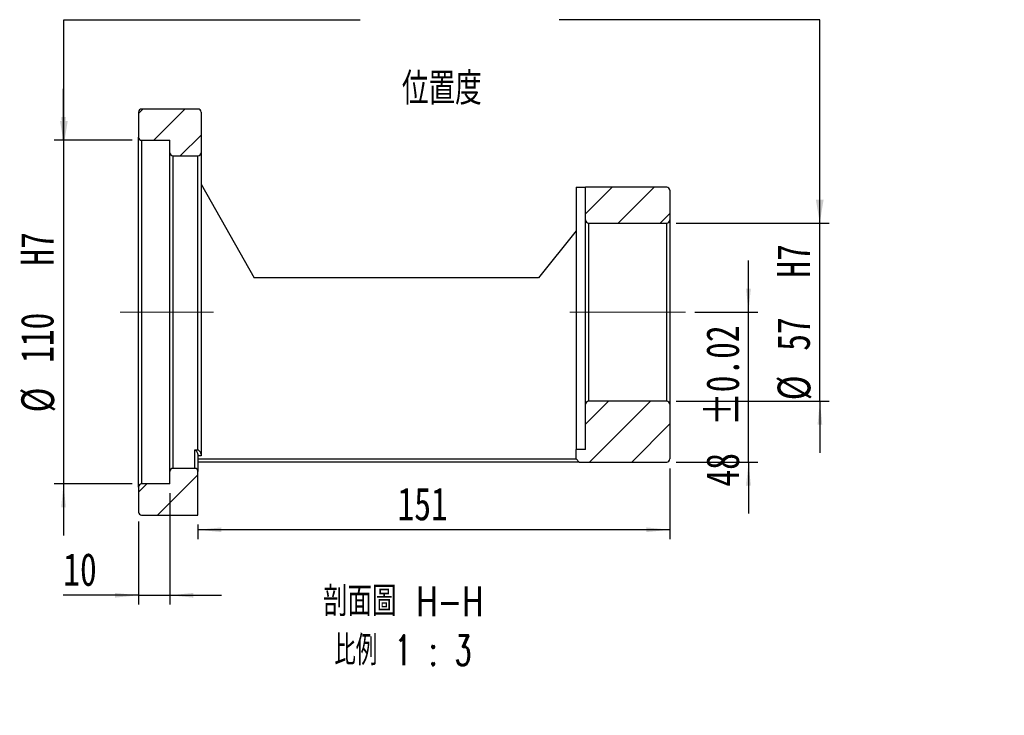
# Model space of a CAD drawing. Header units: millimetres. Extents: x 26 to 277, y 9 to 196.
# Tile 2 of 4: x 172 to 277, y 9 to 83. Entities that reach past the tile are written whole.
import ezdxf

# ---------------------------------------------------------------- set-up
doc = ezdxf.new("R2010")
doc.units = ezdxf.units.MM
doc.linetypes.add('CENTERX2', pattern=[20.32, 12.7, -2.54, 2.54, -2.54])
doc.layers.add('FORMAT', color=7, linetype='Continuous')
doc.styles.add('SLDTEXTSTYLE0', font='TXT', dxfattribs={"width": 0.75})
doc.styles.add('SLDTEXTSTYLE2', font='TXT', dxfattribs={"width": 0.75, "bigfont": 'bigfont'})
doc.styles.add('SLDTEXTSTYLE3', font='TXT', dxfattribs={"width": 0.65625, "bigfont": 'bigfont'})
doc.dimstyles.new('SLDDIMSTYLE1', dxfattribs={"dimtxt": 0.18, "dimasz": 2.5, "dimexe": 0, "dimexo": 0.0625, "dimgap": 0, "dimtad": 0, "dimtih": 1, "dimtoh": 1, "dimdec": 0, "dimrnd": 1e-09, "dimzin": 0, "dimdsep": 46, "dimtxsty": 'Standard', "dimsah": 1, "dimcen": 0.09, "dimadec": 0, "dimazin": 0, "dimtfac": 2.5, "dimtdec": 0, "dimtofl": 0, "dimtmove": 0, "dimatfit": 3, "dimfxl": 0, "dimfrac": 2, "dimtolj": 1, "dimtzin": 0, "dimarcsym": 0})
doc.dimstyles.new('SLDDIMSTYLE2', dxfattribs={"dimtxt": 3.5, "dimasz": 2.5, "dimexe": 0, "dimexo": 0.0625, "dimgap": 0.875, "dimtad": 1, "dimlfac": 3, "dimrnd": 1e-09, "dimzin": 12, "dimdsep": 46, "dimtxsty": 'SLDTEXTSTYLE0', "dimsah": 1, "dimcen": 0.09, "dimadec": 0, "dimazin": 3, "dimtfac": 1, "dimtofl": 0, "dimtmove": 0, "dimatfit": 3, "dimfxl": 0, "dimfrac": 2, "dimtolj": 1, "dimtzin": 12, "dimarcsym": 0})
doc.dimstyles.new('SLDDIMSTYLE4', dxfattribs={"dimtxt": 3.5, "dimasz": 2.5, "dimexe": 0, "dimexo": 0.0625, "dimgap": 0.875, "dimtad": 1, "dimlfac": 3, "dimrnd": 1e-09, "dimzin": 12, "dimdsep": 46, "dimtxsty": 'SLDTEXTSTYLE0', "dimsah": 1, "dimcen": 0.09, "dimadec": 0, "dimazin": 3, "dimtfac": 1, "dimtmove": 0, "dimatfit": 0, "dimfxl": 0, "dimfrac": 2, "dimtolj": 1, "dimtzin": 12, "dimarcsym": 0})
doc.dimstyles.new('SLDDIMSTYLE5', dxfattribs={"dimtxt": 3.5, "dimasz": 2.5, "dimexe": 0, "dimexo": 0.0625, "dimgap": 0.875, "dimtad": 1, "dimlfac": 3, "dimrnd": 1e-09, "dimzin": 12, "dimdsep": 46, "dimtxsty": 'SLDTEXTSTYLE0', "dimsah": 1, "dimcen": 0.09, "dimadec": 0, "dimazin": 3, "dimtol": 1, "dimtp": 0.02, "dimtm": 0.02, "dimtfac": 1, "dimtmove": 0, "dimatfit": 0, "dimfxl": 0, "dimfrac": 2, "dimtolj": 1, "dimarcsym": 0})

# ---------------------------------------------------------------- blocks, each defined once
blk = doc.blocks.new('_D_9')
at = {"layer": 'FORMAT', "color": 7}
for p, q in [((177.07, 69.94), (177.07, 75.44)), ((184.4, 69.94), (176.07, 69.94)), ((177.07, 69.94), (177.07, 33.28)), ((184.4, 33.28), (176.07, 33.28)), ((177.07, 33.28), (177.07, 27.78))]:
    blk.add_line(p, q, dxfattribs=at)
for points in [[(177.07, 69.94), (177.32, 72.44), (176.82, 72.44)], [(177.07, 33.28), (176.82, 30.78), (177.32, 30.78)]]:
    blk.add_solid(points, dxfattribs=at)
at = {"layer": 'FORMAT', "color": 7, "char_height": 3.5, "attachment_point": 1, "rotation": 90, "style": 'SLDTEXTSTYLE0'}
for s, insert in [('H7', (172.5, 56.57)), ('110', (172.5, 46.19)), ('%%c', (172.56, 40.91))]:
    blk.add_mtext(s, dxfattribs=dict(at, insert=insert))
blk = doc.blocks.new('_D_10')
at = {"layer": 'FORMAT', "color": 7}
for p, q in [((188.4, 32.28), (188.4, 20.4)), ((185.07, 29.28), (185.07, 20.4)), ((185.07, 21.4), (177.04, 21.4)), ((185.07, 21.4), (188.4, 21.4)), ((188.4, 21.4), (193.9, 21.4))]:
    blk.add_line(p, q, dxfattribs=at)
for points in [[(185.07, 21.4), (182.57, 21.65), (182.57, 21.15)], [(188.4, 21.4), (190.9, 21.15), (190.9, 21.65)]]:
    blk.add_solid(points, dxfattribs=at)
at = {"layer": 'FORMAT', "color": 7, "insert": (177.04, 25.91), "char_height": 3.5, "attachment_point": 1, "style": 'SLDTEXTSTYLE0'}
blk.add_mtext('10', dxfattribs=at)
blk = doc.blocks.new('_D_11')
at = {"layer": 'FORMAT', "color": 7}
for p, q in [((241.74, 34.94), (241.74, 27.39)), ((191.4, 28.94), (191.4, 27.39)), ((241.74, 28.39), (191.4, 28.39))]:
    blk.add_line(p, q, dxfattribs=at)
for points in [[(191.4, 28.39), (193.9, 28.14), (193.9, 28.64)], [(241.74, 28.39), (239.24, 28.64), (239.24, 28.14)]]:
    blk.add_solid(points, dxfattribs=at)
at = {"layer": 'FORMAT', "color": 7, "insert": (212.69, 32.9), "char_height": 3.5, "attachment_point": 1, "style": 'SLDTEXTSTYLE0'}
blk.add_mtext('151', dxfattribs=at)
blk = doc.blocks.new('_D_12')
at = {"layer": 'FORMAT', "color": 7}
for p, q in [((250.12, 51.61), (250.12, 57.11)), ((244.4, 51.61), (251.12, 51.61)), ((250.12, 35.61), (250.12, 51.61)), ((242.4, 35.61), (251.12, 35.61)), ((250.12, 35.61), (250.12, 30.11))]:
    blk.add_line(p, q, dxfattribs=at)
for points in [[(250.12, 51.61), (250.37, 54.11), (249.87, 54.11)], [(250.12, 35.61), (249.87, 33.11), (250.37, 33.11)]]:
    blk.add_solid(points, dxfattribs=at)
at = {"layer": 'FORMAT', "color": 7, "char_height": 3.5, "attachment_point": 1, "rotation": 90, "style": 'SLDTEXTSTYLE0'}
for s, insert in [('±0.02', (245.61, 39.48)), ('48', (245.61, 33))]:
    blk.add_mtext(s, dxfattribs=dict(at, insert=insert))
blk = doc.blocks.new('_D_13')
at = {"layer": 'FORMAT', "color": 7}
for p, q in [((257.74, 61.11), (257.74, 66.61)), ((242.4, 61.11), (258.74, 61.11)), ((257.74, 42.11), (257.74, 61.11)), ((242.4, 42.11), (258.74, 42.11)), ((257.74, 42.11), (257.74, 36.61))]:
    blk.add_line(p, q, dxfattribs=at)
for points in [[(257.74, 61.11), (257.99, 63.61), (257.49, 63.61)], [(257.74, 42.11), (257.49, 39.61), (257.99, 39.61)]]:
    blk.add_solid(points, dxfattribs=at)
at = {"layer": 'FORMAT', "color": 7, "char_height": 3.5, "attachment_point": 1, "rotation": 90, "style": 'SLDTEXTSTYLE0'}
for s, insert in [('H7', (253.17, 55.28)), ('57', (253.17, 47.48)), ('%%c', (253.22, 42.2))]:
    blk.add_mtext(s, dxfattribs=dict(at, insert=insert))
blk = doc.blocks.new('SW_NOTE_2')
at = {"layer": 'FORMAT', "color": 0, "char_height": 3.175, "attachment_point": 2}
for s, insert, style in [('\\M+19655\\M+196CA\\M+19AA4 H-H', (10.42, 4.09), 'SLDTEXTSTYLE2'), ('\\M+194E4\\M+197E1 1 : 3', (10.39, -1.14), 'SLDTEXTSTYLE3')]:
    blk.add_mtext(s, dxfattribs=dict(at, insert=insert, style=style))

msp = doc.modelspace()

# ---------------------------------------------------------------- hatches: boundary and pattern name
at = {"linetype": 'Continuous', "lineweight": 18}
h = msp.add_hatch(dxfattribs=at)
h.set_pattern_fill('ANSI31', style=0)
edge = h.paths.add_edge_path(flags=0)
edge.add_line((191.73500615, 68.60955234), (191.73500615, 72.94288568))
edge.add_arc((191.40167281, 72.94288568), 0.33333333, 0, 90)
edge.add_line((191.40167281, 73.27621901), (185.40167281, 73.27621901))
edge.add_arc((185.40167281, 72.94288568), 0.33333333, 90, 180)
edge.add_line((185.06833948, 72.94288568), (185.06833948, 70.27621901))
edge.add_arc((185.40167281, 70.27621901), 0.33333333, 180, 270)
edge.add_line((185.40167281, 69.94288568), (188.40167281, 69.94288568))
edge.add_line((188.40167281, 69.94288568), (188.40167281, 68.60955234))
edge.add_arc((188.73500615, 68.60955234), 0.33333333, 180, 270)
edge.add_line((188.73500615, 68.27621901), (191.40167281, 68.27621901))
edge.add_arc((191.40167281, 68.60955234), 0.33333333, 270, 360)
h = msp.add_hatch(dxfattribs=at)
h.set_pattern_fill('ANSI31', style=0)
edge = h.paths.add_edge_path(flags=0)
edge.add_arc((241.40167281, 64.60955234), 0.33333333, 0, 90)
edge.add_line((241.40167281, 64.94288568), (232.73500615, 64.94288568))
edge.add_line((232.73500615, 64.94288568), (232.73500615, 61.44288568))
edge.add_arc((233.06833948, 61.44288568), 0.33333333, 180, 270)
edge.add_line((233.06833948, 61.10955234), (241.40167281, 61.10955234))
edge.add_arc((241.40167281, 61.44288568), 0.33333333, 270, 360)
edge.add_line((241.73500615, 61.44288568), (241.73500615, 64.60955234))
h = msp.add_hatch(dxfattribs=at)
h.set_pattern_fill('ANSI31', style=0)
edge = h.paths.add_edge_path(flags=0)
edge.add_arc((233.06833948, 41.77621901), 0.33333333, 90, 180)
edge.add_line((232.73500615, 41.77621901), (232.73500615, 36.94288568))
edge.add_line((232.73500615, 36.94288568), (231.73500615, 36.94288568))
edge.add_line((231.73500615, 36.94288568), (231.73500615, 35.94288568))
edge.add_line((231.73500615, 35.94288568), (232.06833948, 35.60955234))
edge.add_line((232.06833948, 35.60955234), (241.40167281, 35.60955234))
edge.add_arc((241.40167281, 35.94288568), 0.33333333, 270, 360)
edge.add_line((241.73500615, 35.94288568), (241.73500615, 41.77621901))
edge.add_arc((241.40167281, 41.77621901), 0.33333333, 0, 90)
edge.add_line((241.40167281, 42.10955234), (233.06833948, 42.10955234))
h = msp.add_hatch(dxfattribs=at)
h.set_pattern_fill('ANSI31', style=0)
edge = h.paths.add_edge_path(flags=0)
edge.add_arc((191.06833948, 34.60955234), 0.33333333, 0, 90)
edge.add_line((191.06833948, 34.94288568), (188.73500615, 34.94288568))
edge.add_arc((188.73500615, 34.60955234), 0.33333333, 90, 180)
edge.add_line((188.40167281, 34.60955234), (188.40167281, 33.27621901))
edge.add_line((188.40167281, 33.27621901), (185.40167281, 33.27621901))
edge.add_arc((185.40167281, 32.94288568), 0.33333333, 90, 180)
edge.add_line((185.06833948, 32.94288568), (185.06833948, 30.27621901))
edge.add_arc((185.40167281, 30.27621901), 0.33333333, 180, 270)
edge.add_line((185.40167281, 29.94288568), (191.40167281, 29.94288568))
edge.add_line((191.40167281, 29.94288568), (191.40167281, 34.60955234))

# ---------------------------------------------------------------- linework, layer by layer
at = {"color": 7, "linetype": 'Continuous', "lineweight": 25}
for p, q in [((185.06833948, 72.94288568), (185.06833948, 70.27621901)), ((191.40167281, 73.27621901), (185.40167281, 73.27621901)), ((191.73500615, 72.94288568), (191.73500615, 68.60955234)), ((185.06833948, 32.94288568), (185.06833948, 70.27621901)), ((185.40167281, 69.94288568), (188.40167281, 69.94288568)), ((185.40167281, 69.94288568), (185.40167281, 33.27621901)), ((188.40167281, 68.60955234), (188.40167281, 69.94288568)), ((188.40167281, 34.60955234), (188.40167281, 68.60955234)), ((188.73500615, 68.27621901), (191.40167281, 68.27621901)), ((188.73500615, 68.27621901), (188.73500615, 34.94288568)), ((191.40167281, 36.90366999), (191.40167281, 68.27621901)), ((191.73500615, 68.60955234), (191.73500615, 51.60955234)), ((191.73500615, 65.27621901), (197.40167281, 55.27621901)), ((231.73500615, 64.94288568), (231.73500615, 36.94288568)), ((231.73500615, 64.94288568), (232.73500615, 64.94288568)), ((232.73500615, 61.44288568), (232.73500615, 64.94288568)), ((241.40167281, 64.94288568), (232.73500615, 64.94288568)), ((241.73500615, 64.60955234), (241.73500615, 61.44288568)), ((232.73500615, 41.77621901), (232.73500615, 61.44288568)), ((233.06833948, 61.10955234), (241.40167281, 61.10955234)), ((233.06833948, 61.10955234), (233.06833948, 42.10955234)), ((241.40167281, 42.10955234), (241.40167281, 61.10955234)), ((241.73500615, 61.44288568), (241.73500615, 41.77621901)), ((231.73500615, 60.27621901), (227.73500615, 55.27621901)), ((227.73500615, 55.27621901), (197.40167281, 55.27621901)), ((191.73500615, 51.60955234), (191.73500615, 36.45558064)), ((241.40167281, 42.10955234), (233.06833948, 42.10955234)), ((232.73500615, 36.94288568), (232.73500615, 41.77621901)), ((241.73500615, 41.77621901), (241.73500615, 35.94288568)), ((191.06833948, 34.94288568), (191.06833948, 36.90366999)), ((191.06833948, 36.90366999), (191.40167281, 36.90366999)), ((231.73500615, 35.94288568), (231.73500615, 36.94288568)), ((232.73500615, 36.94288568), (231.73500615, 36.94288568)), ((191.40167281, 36.45558064), (191.40167281, 34.60955234)), ((191.73500615, 36.27621901), (191.40167281, 36.27621901)), ((191.40167281, 35.94288568), (231.73500615, 35.94288568)), ((191.73500615, 36.45558064), (191.73500615, 36.27621901)), ((232.06833948, 35.60955234), (231.73500615, 35.94288568)), ((191.06833948, 34.94288568), (188.73500615, 34.94288568)), ((232.06833948, 35.60955234), (191.40167281, 35.60955234)), ((232.06833948, 35.60955234), (241.40167281, 35.60955234)), ((188.40167281, 33.27621901), (188.40167281, 34.60955234)), ((191.40167281, 29.94288568), (191.40167281, 34.60955234)), ((185.06833948, 32.94288568), (185.06833948, 30.27621901)), ((188.40167281, 33.27621901), (185.40167281, 33.27621901)), ((185.40167281, 29.94288568), (191.40167281, 29.94288568))]:
    msp.add_line(p, q, dxfattribs=at)
for centre, start, end in [((185.40167281, 72.94288568), 90, 180), ((191.40167281, 72.94288568), 0, 90), ((185.40167281, 70.27621901), 180, 270), ((188.73500615, 68.60955234), 179.9999999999, 270), ((191.40167281, 68.60955234), 270, 0), ((241.40167281, 64.60955234), 0, 90), ((233.06833948, 61.44288568), 180, 270), ((241.40167281, 61.44288568), 270, 0), ((233.06833948, 41.77621901), 90, 179.9999999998), ((241.40167281, 41.77621901), 0.0000000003, 90), ((241.40167281, 35.94288568), 270, 0), ((188.73500615, 34.60955234), 90, 179.9999999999), ((191.06833948, 34.60955234), 0.0000000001, 90), ((185.40167281, 32.94288568), 90, 180), ((185.40167281, 30.27621901), 180, 270)]:
    msp.add_arc(centre, 0.33333333, start, end, dxfattribs=at)
for points in [[(191.40167281, 36.45558064), (191.40167281, 36.50308679), (191.38836738, 36.55486152), (191.3450078, 36.65164574), (191.31581819, 36.69598901), (191.25120197, 36.77379626), (191.21646323, 36.80670975), (191.14329139, 36.86336556), (191.10574497, 36.88624083), (191.06833948, 36.90366999)], [(191.73500615, 36.45558064), (191.73500615, 36.50308679), (191.72170072, 36.55486152), (191.67834113, 36.65164574), (191.64915153, 36.69598901), (191.5845353, 36.77379626), (191.54979656, 36.80670975), (191.47662473, 36.86336556), (191.43907831, 36.88624083), (191.40167281, 36.90366999)]]:
    msp.add_open_spline(points, degree=3, knots=[0, 0, 0, 0, 0.25, 0.25, 0.5, 0.5, 0.75, 0.75, 1, 1, 1, 1], dxfattribs=at)
at = {"layer": 'FORMAT', "color": 7, "linetype": 'CENTERX2', "lineweight": 18}
for p, q in [((193.06833948, 51.60955234), (183.1025646, 51.60955234)), ((243.40167281, 51.60955234), (231.06833948, 51.60955234))]:
    msp.add_line(p, q, dxfattribs=at)

# ---------------------------------------------------------------- block references
at = {"layer": 'FORMAT'}
msp.add_blockref('SW_NOTE_2', (202.87125596, 18.25955223), dxfattribs=at)

# ---------------------------------------------------------------- texts
at = {"layer": 'FORMAT', "color": 7, "insert": (213.15811528, 77.17250602), "char_height": 3.4395833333, "attachment_point": 1, "style": 'SLDTEXTSTYLE2'}
msp.add_mtext('\\M+188CA\\M+19275\\M+19378', dxfattribs=at)

# ---------------------------------------------------------------- dimensions: what is measured, and where the dimension line sits
at = {"layer": 'FORMAT', "color": 7}
for base, p1, p2, picture, middle in [((177.06731028, 33.27621901), (185.40167281, 69.94288568), (185.40167281, 33.27621901), '_D_9', (177.06731028, 51.60955234)), ((257.73500615, 61.10955234), (241.40167281, 42.10955234), (241.40167281, 61.10955234), '_D_13', (257.73500615, 51.60955234))]:
    dim = msp.add_linear_dim(base=base, p1=p1, p2=p2, angle=90, text='%%c<>  H7', dimstyle='SLDDIMSTYLE4', dxfattribs=at)
    dim.commit()
    dim.dimension.update_dxf_attribs({"geometry": picture, "text_midpoint": middle, "dimtype": 160})
for base, p1, p2, angle, dimstyle, picture, middle in [((250.11849862, 51.60955234), (241.40167281, 35.60955234), (243.40167281, 51.60955234), 90, 'SLDDIMSTYLE5', '_D_12', (250.11849862, 42.03511877)), ((191.40167281, 28.39198653), (241.73500615, 35.94288568), (191.40167281, 29.94288568), 0, 'SLDDIMSTYLE2', '_D_11', (216.56833948, 28.39198653))]:
    dim = msp.add_linear_dim(base=base, p1=p1, p2=p2, angle=angle, dimstyle=dimstyle, dxfattribs=at)
    dim.commit()
    dim.dimension.update_dxf_attribs({"geometry": picture, "text_midpoint": middle, "dimtype": 160})
dim = msp.add_linear_dim(base=(188.40167281, 21.39835017), p1=(185.06833948, 30.27621901), p2=(188.40167281, 33.27621901), dimstyle='SLDDIMSTYLE4', dxfattribs=at)
dim.commit()
dim.dimension.update_dxf_attribs({"geometry": '_D_10', "text_midpoint": (179.62507631, 21.39835017), "dimtype": 160})

# ---------------------------------------------------------------- leaders
for points in [[(177.10869585, 69.51174231), (177.10869585, 82.80604528), (208.6972096, 82.80604528)], [(257.7244791, 61.10955234), (257.7244791, 82.80604528), (229.9247096, 82.80604528)]]:
    msp.add_leader(points, dimstyle='SLDDIMSTYLE1', dxfattribs=at)

doc.saveas('drawing.dxf')
